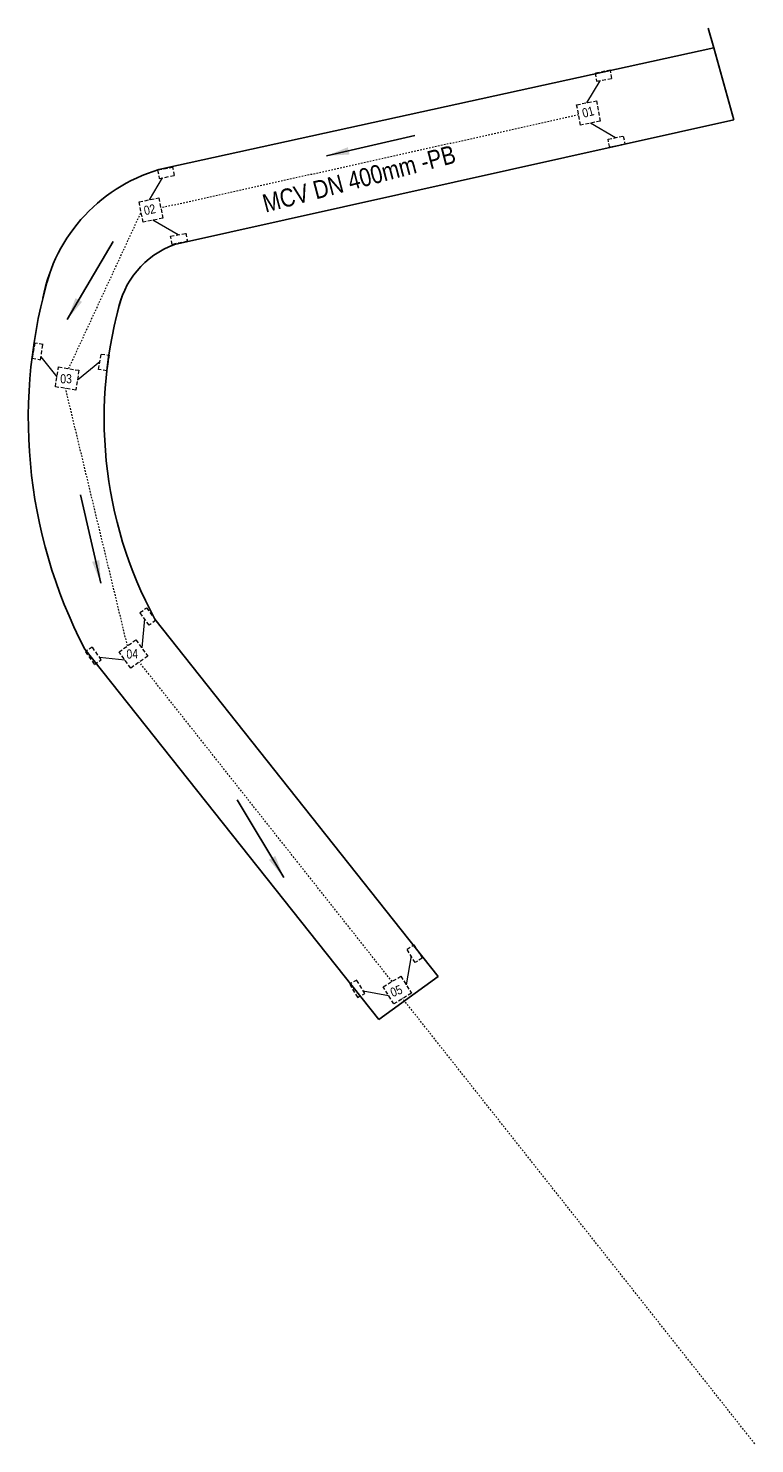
# Model space of a CAD drawing. Header units: metres. Extents: x 1291 to 1934, y 203 to 622.
# Tile 24 of 39: x 1583 to 1631, y 402 to 495. Entities that reach past the tile are written whole.
import ezdxf

# ---------------------------------------------------------------- set-up
doc = ezdxf.new("R2010")
doc.units = ezdxf.units.M
doc.linetypes.add('DASHED2', pattern=[0.375, 0.25, -0.125])
doc.layers.add('COTA', color=1, linetype='Continuous')
doc.layers.add('TEXTOS', color=7, linetype='Continuous')
doc.layers.add('PLUVIAL', color=90, linetype='DASHED2', lineweight=20)
doc.styles.add('ARIAL', font='swissc.ttf')
doc.styles.get("Standard").update_dxf_attribs({"font": 'txt.shx'})
doc.dimstyles.new('ISO-25', dxfattribs={"dimtxt": 2.5, "dimasz": 2.5, "dimexe": 1.25, "dimexo": 0.625, "dimtad": 1, "dimdsep": 46, "dimtxsty": 'Standard', "dimcen": 2.5, "dimadec": 0, "dimazin": 0, "dimtfac": 1, "dimtmove": 0, "dimatfit": 3, "dimfxl": 1, "dimarcsym": 0})

msp = doc.modelspace()

# ---------------------------------------------------------------- linework, layer by layer
for p, q in [((1627.88027, 494.17812), (1627.51955, 495.46578)), ((1627.88027, 494.17812), (1591.68379, 486.2568)), ((1627.88027, 494.17812), (1629.21142, 489.42628)), ((1609.71044, 432.98937), (1605.79619, 430.13965))]:
    msp.add_line(p, q)
for points in [[(1592.32293, 481.22357), (1629.21142, 489.42628)], [(1609.71044, 432.98937), (1591.03968, 456.51954)], [(1605.79619, 430.13965), (1586.41804, 454.56281)]]:
    msp.add_lwpolyline(points)
for centre, radius, start, end in [((1594.40598, 475.66367), 10.93731, 104.4118815, 169.3275889), ((1594.40598, 475.66367), 5.93731, 110.5388308, 169.3275889), ((1615.62437, 469.77653), 32.93125, 162.8891016, 207.5152302), ((1615.62437, 469.77653), 27.93125, 163.2105292, 208.3352256)]:
    msp.add_arc(centre, radius, start, end)
at = {"layer": 'PLUVIAL'}
for p, q in [((1621.06811, 492.69991), (1620.06102, 492.51413)), ((1620.06102, 492.51413), (1620.16054, 491.97467)), ((1621.16649, 492.16659), (1621.06811, 492.69991)), ((1620.16054, 491.97467), (1621.16649, 492.16659)), ((1620.91178, 488.15885), (1621.91601, 488.35954)), ((1621.02255, 487.62159), (1620.91178, 488.15885)), ((1622.02553, 487.82839), (1621.02255, 487.62159)), ((1621.91601, 488.35954), (1622.02553, 487.82839)), ((1592.22774, 486.29995, -837.09998), (1591.22066, 486.11416, -837.09998)), ((1591.22066, 486.11416, -837.09998), (1591.32018, 485.5747, -837.09998)), ((1592.32613, 485.76663, -837.09998), (1592.22774, 486.29995, -837.09998)), ((1591.32018, 485.5747, -837.09998), (1592.32613, 485.76663, -837.09998)), ((1592.07141, 481.75888, -837.09998), (1593.07565, 481.95957, -837.09998)), ((1592.18219, 481.22162, -837.09998), (1592.07141, 481.75888, -837.09998)), ((1593.18516, 481.42842, -837.09998), (1592.18219, 481.22162, -837.09998)), ((1593.07565, 481.95957, -837.09998), (1593.18516, 481.42842, -837.09998)), ((1583.12897, 474.72831), (1582.94982, 473.72003)), ((1583.66293, 474.63344), (1583.12897, 474.72831)), ((1583.48992, 473.62407), (1583.66293, 474.63344)), ((1587.32687, 472.98956), (1587.49107, 474.0004)), ((1587.49107, 474.0004), (1588.0269, 473.91671)), ((1588.0269, 473.91671), (1587.86886, 472.90491)), ((1582.94982, 473.72003), (1583.48992, 473.62407)), ((1587.86886, 472.90491), (1587.32687, 472.98956)), ((1590.0564, 456.96004), (1590.4938, 457.28066)), ((1590.4938, 457.28066), (1591.09922, 456.4547)), ((1590.65678, 456.1304), (1590.0564, 456.96004)), ((1591.09922, 456.4547), (1590.65678, 456.1304)), ((1586.90654, 454.69425), (1586.46253, 454.38286)), ((1586.46253, 454.38286), (1587.05054, 453.54443)), ((1587.49966, 453.85941), (1586.90654, 454.69425)), ((1587.05054, 453.54443), (1587.49966, 453.85941)), ((1607.65832, 434.77279), (1608.11852, 435.0597)), ((1608.19481, 433.90046), (1607.65832, 434.77279)), ((1608.11852, 435.0597), (1608.66031, 434.19068)), ((1608.66031, 434.19068), (1608.19481, 433.90046)), ((1604.34744, 432.74953), (1603.88134, 432.4723)), ((1603.88134, 432.4723), (1604.40484, 431.59214)), ((1604.87631, 431.87256), (1604.34744, 432.74953)), ((1604.40484, 431.59214), (1604.87631, 431.87256))]:
    msp.add_line(p, q, dxfattribs=at)
at = {"layer": 'PLUVIAL', "ltscale": 10}
for p, q in [((1620.36225, 492.01504), (1619.49097, 490.5596)), ((1621.41234, 488.25888), (1619.7506, 489.21772)), ((1591.52188, 485.61507, -837.09998), (1590.6506, 484.15963, -837.09998)), ((1592.57198, 481.85892, -837.09998), (1590.91023, 482.81775, -837.09998)), ((1583.52284, 473.82712), (1584.58035, 472.5008)), ((1587.40872, 473.49342), (1585.92807, 472.27341)), ((1590.35752, 456.54394), (1590.17716, 454.63391)), ((1587.37902, 454.02602), (1589.06503, 453.83942)), ((1607.92739, 434.33528), (1607.60434, 432.44414)), ((1604.7685, 432.04775), (1606.43577, 431.73527))]:
    msp.add_line(p, q, dxfattribs=at)
at = {"layer": 'PLUVIAL', "ltscale": 0.1}
for p, q in [((1618.97202, 489.75456), (1591.42918, 483.62279, -837.09998)), ((1585.35612, 473.0417), (1590.13165, 483.35459, -837.09998)), ((1589.22919, 454.77078), (1585.1523, 471.73251)), ((1606.66929, 432.65171), (1590.013, 453.70254)), ((1630.57936, 402.19588), (1607.37081, 431.52771))]:
    msp.add_line(p, q, dxfattribs=at)
at = {"layer": 'PLUVIAL', "color": 6}
for points in [[(1620.39936, 489.35181), (1619.10183, 489.08362), (1618.8422, 490.4255), (1620.13973, 490.69369)], [(1586.02998, 472.928), (1585.82616, 471.61881), (1584.47844, 471.84621), (1584.68226, 473.15539)], [(1589.78525, 455.16803), (1590.56907, 454.09979), (1589.45694, 453.3053), (1588.67312, 454.37354)], [(1607.25358, 433.00614), (1607.9551, 431.88214), (1606.78653, 431.17327), (1606.08501, 432.29727)]]:
    msp.add_lwpolyline(points, close=True, dxfattribs=at)
at = {"layer": 'PLUVIAL', "color": 6, "elevation": -837.09998}
msp.add_lwpolyline([(1591.559, 482.95185), (1590.26147, 482.68365), (1590.00184, 484.02553), (1591.29937, 484.29373)], close=True, dxfattribs=at)

# ---------------------------------------------------------------- texts
at = {"layer": 'TEXTOS', "attachment_point": 1, "style": 'ARIAL'}
for s, insert, char_height, rotation in [('01', (1619.1481, 490.14671, 837.09998), 0.6, 14.5674653), ('MCV DN 400mm -PB', (1598.0286, 484.47299), 1.2, 14.7362411), ('02', (1590.26252, 483.73594), 0.6, 11.5346787), ('03', (1584.79832, 472.66908, 837.09998), 0.6, 0.5859763), ('04', (1589.15044, 454.52641, 837.09998), 0.6, 2.4030078), ('05', (1606.48701, 432.17154, 837.09998), 0.6, 21.4891513)]:
    msp.add_mtext(s, dxfattribs=dict(at, insert=insert, char_height=char_height, rotation=rotation))

# ---------------------------------------------------------------- leaders
at = {"layer": 'COTA'}
for points in [[(1602.35257, 487.05723, 1253.58552), (1608.16493, 488.39377, 1253.58552)], [(1585.25881, 476.26922, 1253.58552), (1588.28661, 481.40753, 1253.58552)], [(1587.47264, 458.9061), (1586.1361, 464.71847)], [(1599.53816, 439.51209), (1596.46519, 444.62353)]]:
    msp.add_leader(points, dimstyle='ISO-25', override={"dimtxt": 1.6, "dimasz": 1.5, "dimexe": 0.2, "dimgap": 0.625, "dimtad": 0, "dimdec": 2, "dimzin": 1, "dimtxsty": 'ARIAL', "dimse1": 1, "dimse2": 1, "dimsd1": 1, "dimsd2": 1, "dimadec": 2, "dimtdec": 2}, dxfattribs=at)

doc.saveas('drawing.dxf')
